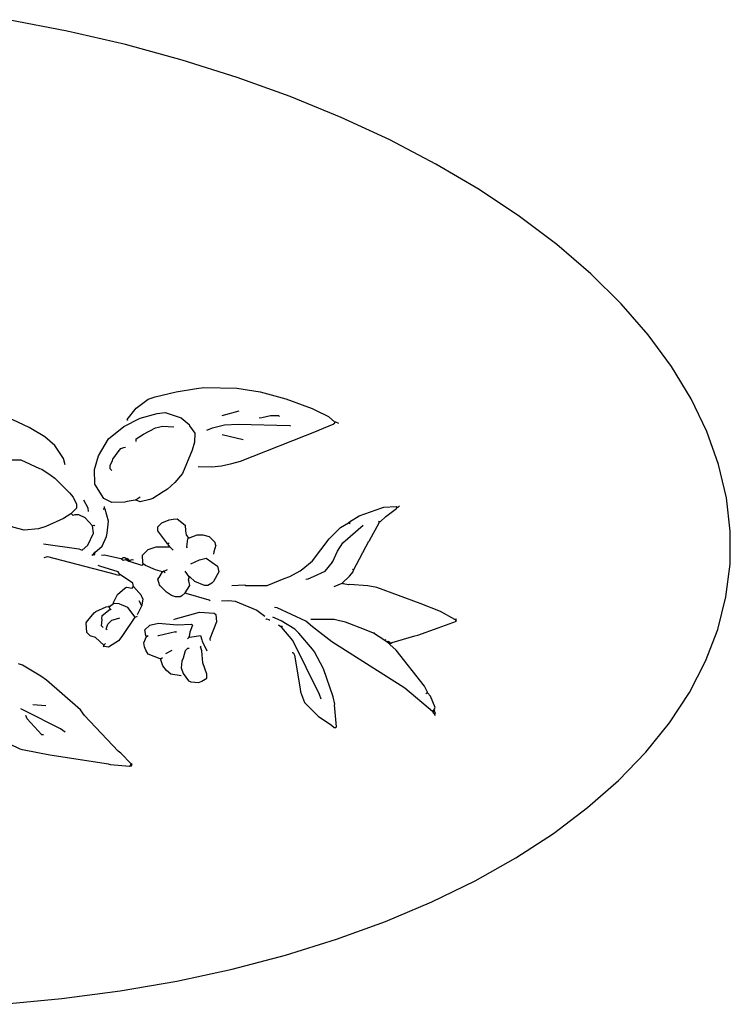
# Model space of a CAD drawing. Extents: x 1.33 to 6.92, y 0.84 to 3.86.
# Tile 2 of 2: x 4.8 to 6.92, y 0.85 to 3.78. Entities that reach past the tile are written whole.
import ezdxf

# ---------------------------------------------------------------- set-up
doc = ezdxf.new("R2010")
doc.units = 0
doc.linetypes.add('LINETYPE_1', pattern=[0])

msp = doc.modelspace()

# ---------------------------------------------------------------- linework, layer by layer
at = {"linetype": 'LINETYPE_1'}
for points in [[(4.752, 0.8529), (4.9289, 0.8697), (5.1024, 0.8929), (5.2718, 0.9223), (5.4362, 0.9578), (5.595, 0.9993), (5.7475, 1.0465), (5.8931, 1.0994), (6.0311, 1.1576), (6.1609, 1.2209), (6.282, 1.289), (6.3939, 1.3617), (6.496, 1.4386), (6.5881, 1.5194), (6.6695, 1.6038), (6.7401, 1.6914), (6.7994, 1.7818), (6.8474, 1.8746), (6.8836, 1.9694), (6.9081, 2.0659), (6.9206, 2.1636), (6.9212, 2.2621), (6.9097, 2.361), (6.8864, 2.4598), (6.8512, 2.5582), (6.8044, 2.6557), (6.7461, 2.7518), (6.6765, 2.8463), (6.596, 2.9386), (6.505, 3.0284), (6.4038, 3.1153), (6.2928, 3.1989), (6.1725, 3.2789), (6.0434, 3.3549), (5.9062, 3.4266), (5.7613, 3.4936), (5.6094, 3.5558), (5.4512, 3.6129), (5.2872, 3.6645), (5.1183, 3.7105), (4.9452, 3.7506), (4.7685, 3.7848)], [(5.126, 2.5916), (5.1236, 2.594), (5.15, 2.6276), (5.1858, 2.6545), (5.2074, 2.6619), (5.2701, 2.677), (5.3301, 2.6866), (5.3516, 2.69), (5.45, 2.6876), (5.5198, 2.6763), (5.5962, 2.6557), (5.6751, 2.6266), (5.6847, 2.6218), (5.7232, 2.603), (5.7428, 2.5868)], [(4.9388, 2.4596), (4.9335, 2.4786), (4.9076, 2.5172), (4.8783, 2.543), (4.831, 2.5705), (4.7826, 2.5933), (4.6966, 2.614), (4.682, 2.618), (4.4372, 2.618), (4.3388, 2.6228)], [(5.1476, 2.354), (5.1234, 2.35), (5.1166, 2.3484), (5.078, 2.3468), (5.054, 2.3588), (5.0276, 2.402), (5.0264, 2.4452), (5.0377, 2.4858), (5.0684, 2.5364), (5.1136, 2.573), (5.1622, 2.5981), (5.2125, 2.6121), (5.2364, 2.6156), (5.2818, 2.6007), (5.2846, 2.5993), (5.3084, 2.5796), (5.3094, 2.5753), (5.3252, 2.5532), (5.324, 2.5268), (5.317, 2.5033), (5.2886, 2.4337), (5.2658, 2.4064), (5.244, 2.387), (5.2312, 2.3786), (5.2002, 2.3595), (5.191, 2.3559), (5.162, 2.3492), (5.15, 2.354)], [(5.4068, 2.606), (5.4572, 2.6204)], [(5.3348, 2.4548), (5.3757, 2.4537), (5.4043, 2.4559), (5.4358, 2.4637), (5.4618, 2.4701), (5.6929, 2.5618), (5.697, 2.5635), (5.7376, 2.5802), (5.7428, 2.5844)], [(5.3612, 2.5628), (5.3782, 2.5693), (5.4141, 2.5785), (5.4547, 2.5807), (5.6082, 2.5765), (5.6108, 2.5748)], [(5.5172, 2.5988), (5.5246, 2.6005), (5.5508, 2.606), (5.5748, 2.606), (5.5772, 2.6036)], [(5.7452, 2.5868), (5.7428, 2.5868)], [(5.7428, 2.5844), (5.7428, 2.5868)], [(5.7548, 2.582), (5.7452, 2.5868)], [(5.15, 2.5292), (5.15, 2.5364), (5.1718, 2.5503), (5.2078, 2.5692), (5.2174, 2.5715), (5.2292, 2.5748), (5.2628, 2.5724)], [(5.4692, 2.534), (5.4068, 2.5484)], [(5.078, 2.4428), (5.0732, 2.4476), (5.0732, 2.4572), (5.0797, 2.4718), (5.0811, 2.4762), (5.0966, 2.4985), (5.1044, 2.5076), (5.1138, 2.5107), (5.1188, 2.5124)], [(4.9556, 2.3132), (4.9335, 2.2998), (4.881, 2.2755), (4.8594, 2.2686), (4.8164, 2.2652), (4.783, 2.2732), (4.7298, 2.2983), (4.6916, 2.3348), (4.6788, 2.3682), (4.6764, 2.385), (4.6748, 2.4068), (4.6844, 2.4332), (4.7036, 2.4524), (4.7468, 2.474), (4.8068, 2.474), (4.8622, 2.4483), (4.8694, 2.4459), (4.8975, 2.4278), (4.9081, 2.4194), (4.9514, 2.3761), (4.9622, 2.3631), (4.9724, 2.342), (4.9724, 2.33), (4.958, 2.3156)], [(5.0084, 2.3204), (5.0075, 2.3298), (4.994, 2.354)], [(5.15, 2.354), (5.1476, 2.354)], [(5.15, 2.3564), (5.162, 2.3636)], [(5.15, 2.354), (5.15, 2.3564)], [(5.0276, 2.198), (5.0492, 2.2172), (5.0619, 2.2458), (5.0644, 2.2554), (5.0684, 2.2916), (5.0583, 2.3274), (5.0564, 2.33)], [(5.0516, 2.3276), (5.0564, 2.33)], [(5.0564, 2.33), (5.0564, 2.3348)], [(5.786, 2.2892), (5.8155, 2.307), (5.8822, 2.3316), (5.889, 2.3332), (5.9252, 2.3348), (5.9276, 2.3324)], [(5.8772, 2.2892), (5.8945, 2.3054), (5.9224, 2.3258), (5.9276, 2.33)], [(5.93, 2.3324), (5.9276, 2.3324)], [(5.9276, 2.33), (5.9276, 2.3324)], [(5.93, 2.3324), (5.9348, 2.3372)], [(4.958, 2.3132), (4.9556, 2.3132)], [(4.958, 2.3132), (4.958, 2.3156)], [(5.0204, 2.2772), (4.9988, 2.3012), (4.9796, 2.3108), (4.9676, 2.3108), (4.9628, 2.3084), (4.958, 2.3132)], [(5.2436, 2.2244), (5.2419, 2.227), (5.2148, 2.2628), (5.2148, 2.2748), (5.2268, 2.2868), (5.2486, 2.2954), (5.2602, 2.2974), (5.2724, 2.2988), (5.2964, 2.2796), (5.2978, 2.2626), (5.2998, 2.251), (5.306, 2.2412)], [(5.7836, 2.2868), (5.786, 2.2844), (5.7884, 2.2868), (5.786, 2.2892)], [(5.7836, 2.2868), (5.786, 2.2892)], [(5.8748, 2.2892), (5.8724, 2.2916)], [(5.8772, 2.2892), (5.8748, 2.2892)], [(5.8748, 2.2868), (5.8748, 2.2892)], [(4.874, 2.2244), (4.9795, 2.209), (4.9892, 2.2052), (5.006, 2.2196), (5.0228, 2.2556), (5.0204, 2.2772)], [(5.0204, 2.2772), (5.0252, 2.2796), (5.0276, 2.2772)], [(5.4356, 2.0996), (5.4547, 2.1006), (5.474, 2.102), (5.4764, 2.0996), (5.5412, 2.0996), (5.5918, 2.1205), (5.6082, 2.1267), (5.6392, 2.1434), (5.6472, 2.1494), (5.6762, 2.1735), (5.726, 2.2388), (5.7596, 2.2724), (5.7836, 2.2868)], [(5.7356, 2.1692), (5.7506, 2.2024), (5.7668, 2.2268), (5.8268, 2.2796)], [(5.846, 2.234), (5.8748, 2.2868)], [(5.3036, 2.2124), (5.3012, 2.2148), (5.3045, 2.2386), (5.306, 2.2412)], [(5.306, 2.2412), (5.3324, 2.2508), (5.3492, 2.2508), (5.3684, 2.246), (5.3852, 2.2292), (5.386, 2.2222), (5.3876, 2.2196), (5.3821, 2.2006), (5.3804, 2.1932)], [(5.798, 2.1452), (5.8436, 2.2316)], [(5.846, 2.2316), (5.8436, 2.2316)], [(5.846, 2.2316), (5.846, 2.234)], [(5.1716, 2.1644), (5.1701, 2.167), (5.1692, 2.1908), (5.186, 2.2076), (5.2098, 2.2156), (5.2508, 2.2148)], [(5.246, 2.2244), (5.2436, 2.2244)], [(5.246, 2.2244), (5.2484, 2.2268)], [(5.246, 2.222), (5.246, 2.2244)], [(5.2508, 2.2148), (5.246, 2.222)], [(5.2604, 2.2052), (5.2508, 2.2148)], [(4.8764, 2.1836), (4.886, 2.186), (5.0878, 2.1337), (5.0898, 2.1327), (5.0996, 2.1308), (5.102, 2.1332)], [(5.018, 2.1908), (5.0228, 2.1932)], [(5.0228, 2.1932), (5.0252, 2.198)], [(5.0228, 2.1932), (5.0252, 2.1908), (5.0276, 2.1932), (5.0276, 2.1956)], [(5.0276, 2.198), (5.0252, 2.198)], [(5.0276, 2.1956), (5.0276, 2.198)], [(5.0468, 2.1908), (5.0562, 2.1917), (5.1042, 2.1803), (5.1068, 2.1788)], [(5.1068, 2.1788), (5.1116, 2.1836), (5.1164, 2.1836), (5.1212, 2.1788)], [(5.1188, 2.1764), (5.1116, 2.174), (5.1068, 2.1788)], [(5.1188, 2.1764), (5.1212, 2.1788)], [(5.1236, 2.174), (5.1188, 2.1764)], [(5.1212, 2.1788), (5.1236, 2.1812), (5.126, 2.1788)], [(5.1236, 2.174), (5.126, 2.1764)], [(5.1284, 2.1716), (5.1236, 2.174)], [(5.126, 2.1764), (5.126, 2.1788)], [(5.1284, 2.1764), (5.126, 2.1764)], [(5.1308, 2.174), (5.1284, 2.1764)], [(5.1308, 2.1716), (5.1284, 2.1716)], [(5.1308, 2.174), (5.1382, 2.1771), (5.1428, 2.1764)], [(5.1308, 2.1716), (5.1308, 2.174)], [(5.1716, 2.1644), (5.1668, 2.1596), (5.1334, 2.17), (5.1308, 2.1716)], [(5.3132, 2.1644), (5.3394, 2.1769), (5.3588, 2.1812), (5.3924, 2.1572), (5.3972, 2.1404), (5.3804, 2.1116), (5.3756, 2.1068), (5.3636, 2.0996), (5.354, 2.0996), (5.3257, 2.1122), (5.3108, 2.126)], [(5.7356, 2.1692), (5.7332, 2.1716)], [(5.102, 2.1332), (5.0972, 2.1404), (5.0422, 2.158), (5.0372, 2.1596)], [(5.2292, 2.1404), (5.2077, 2.1462), (5.1786, 2.1591), (5.1716, 2.1644)], [(5.2964, 2.078), (5.2863, 2.069), (5.282, 2.066), (5.2676, 2.066), (5.2554, 2.0703), (5.2408, 2.0798), (5.2215, 2.0994), (5.2201, 2.1022), (5.2148, 2.1188), (5.219, 2.124), (5.2292, 2.1404)], [(5.2292, 2.1404), (5.2316, 2.1428)], [(5.234, 2.1428), (5.2316, 2.1428)], [(5.234, 2.1428), (5.2436, 2.1476)], [(5.234, 2.1404), (5.234, 2.1428)], [(5.2364, 2.138), (5.234, 2.1404)], [(5.3084, 2.126), (5.2964, 2.1428)], [(5.6564, 2.1188), (5.6634, 2.1196), (5.6785, 2.1272), (5.714, 2.1428), (5.7356, 2.1692)], [(5.7644, 2.1068), (5.7865, 2.1278), (5.797, 2.141), (5.798, 2.1452)], [(5.798, 2.1452), (5.7956, 2.1476)], [(5.1428, 2.0972), (5.1404, 2.1068), (5.1064, 2.1302), (5.102, 2.1332)], [(5.2964, 2.078), (5.3108, 2.0996), (5.3077, 2.1138), (5.306, 2.1164), (5.3084, 2.1236)], [(5.3108, 2.126), (5.3084, 2.126)], [(5.3084, 2.1236), (5.3084, 2.126)], [(5.0828, 2.0492), (5.0948, 2.0732), (5.1166, 2.0919), (5.1212, 2.0948), (5.138, 2.0924), (5.1428, 2.0972)], [(5.1668, 2.0396), (5.1687, 2.0422), (5.1716, 2.0588), (5.1675, 2.0662), (5.1661, 2.0706), (5.1428, 2.0972)], [(5.7404, 2.0972), (5.7644, 2.1068)], [(6.0572, 2.0228), (5.997, 2.046), (5.8674, 2.0938), (5.8411, 2.0986), (5.786, 2.1032), (5.7836, 2.102), (5.767, 2.1051), (5.7644, 2.1068)], [(5.1668, 2.0396), (5.1596, 2.054)], [(5.3708, 2.054), (5.3682, 2.0559), (5.299, 2.0761), (5.2964, 2.078)], [(5.4044, 2.054), (5.4259, 2.0551), (5.445, 2.053), (5.5096, 2.027), (5.534, 2.0084)], [(5.054, 1.922), (5.0294, 1.9454), (5.0158, 1.9493), (5.013, 1.9503), (5.0031, 1.9602), (5.0012, 1.9892), (5.0054, 1.9944), (5.0066, 1.9959), (5.0248, 2.0186), (5.0304, 2.0222), (5.0614, 2.0364), (5.0684, 2.0372)], [(5.0516, 1.9748), (5.0468, 1.9796), (5.0492, 1.9988), (5.048, 2.0012), (5.0492, 2.0108), (5.0732, 2.03)], [(5.0708, 2.0372), (5.0684, 2.0372)], [(5.0708, 2.0372), (5.0828, 2.0468)], [(5.0708, 2.0348), (5.0708, 2.0372)], [(5.0732, 2.03), (5.0708, 2.0348)], [(5.0756, 2.0276), (5.0732, 2.03)], [(5.0828, 2.0468), (5.0828, 2.0492)], [(5.0852, 2.0468), (5.0828, 2.0468)], [(5.1476, 2.006), (5.126, 2.0348), (5.1118, 2.0403), (5.109, 2.0415), (5.0994, 2.0458), (5.0852, 2.0468)], [(5.1548, 2.0132), (5.1668, 2.0396)], [(5.6756, 1.9772), (5.656, 1.9934), (5.5702, 2.0331), (5.5628, 2.0348)], [(5.0564, 1.9196), (5.0684, 1.9172), (5.0974, 1.9359), (5.0996, 1.9364), (5.1111, 1.951), (5.1476, 2.006)], [(5.0636, 1.9676), (5.0612, 1.97), (5.066, 1.9844), (5.078, 1.9964), (5.0823, 1.9974), (5.102, 2.0036)], [(5.1476, 2.006), (5.1548, 2.0084)], [(5.2628, 1.9988), (5.2678, 2.0005), (5.3396, 2.0204), (5.3828, 2.018), (5.3876, 2.0132), (5.39, 1.9916), (5.3696, 1.9412), (5.3708, 1.9364)], [(5.5364, 1.9988), (5.5388, 2.0012), (5.5458, 1.9983), (5.5484, 1.9964)], [(5.6156, 1.9004), (5.618, 1.9004), (5.6223, 1.893), (5.6396, 1.7924), (5.6403, 1.783), (5.6516, 1.7516), (5.6924, 1.7108), (5.7328, 1.6838), (5.7404, 1.6772), (5.7452, 1.6772), (5.7476, 1.6796), (5.7416, 1.7444), (5.7428, 1.7468), (5.7375, 1.7682), (5.7085, 1.8522), (5.6818, 1.9022), (5.6762, 1.9104), (5.6348, 1.958), (5.6228, 1.97), (5.5822, 1.9947), (5.558, 2.006)], [(5.858, 1.958), (5.8314, 1.9693), (5.7738, 1.9906), (5.7522, 1.9955), (5.7404, 1.9988), (5.6708, 1.9988)], [(5.9084, 1.9268), (5.9137, 1.9306), (5.9806, 1.9499), (5.9898, 1.9517), (6.0502, 1.9743), (6.1052, 1.994)], [(6.1004, 1.9988), (6.0572, 2.0228)], [(6.1028, 1.9988), (6.1004, 1.9988)], [(6.1028, 1.9988), (6.1052, 2.0012)], [(6.1028, 1.9964), (6.1028, 1.9988)], [(6.1052, 1.994), (6.1028, 1.9964)], [(5.1812, 1.9484), (5.1793, 1.951), (5.1764, 1.9676), (5.1908, 1.982), (5.1954, 1.9827), (5.217, 1.9878), (5.2724, 1.9832), (5.3156, 1.9844), (5.318, 1.982), (5.31, 1.9606), (5.3084, 1.9484)], [(5.582, 1.9772), (5.5748, 1.982)], [(5.5844, 1.9772), (5.582, 1.9772)], [(5.5844, 1.9772), (5.5868, 1.9796)], [(5.5844, 1.9748), (5.5844, 1.9772)], [(5.702, 1.7612), (5.6967, 1.7754), (5.6174, 1.936), (5.5844, 1.9748)], [(6.0332, 1.7252), (5.9511, 1.7942), (5.7334, 1.9321), (5.6756, 1.9772)], [(5.222, 1.8812), (5.186, 1.8956), (5.1793, 1.9078), (5.1757, 1.917), (5.1733, 1.9294), (5.1812, 1.9484)], [(5.1812, 1.9484), (5.186, 1.9508)], [(5.2148, 1.9508), (5.217, 1.9513), (5.2676, 1.9628), (5.27, 1.9604)], [(5.3036, 1.9412), (5.3084, 1.946)], [(5.3084, 1.946), (5.3084, 1.9484)], [(5.3108, 1.946), (5.3084, 1.946)], [(5.3108, 1.946), (5.342, 1.9508), (5.3461, 1.9386), (5.3475, 1.9342), (5.3612, 1.9052)], [(5.858, 1.958), (5.8604, 1.9604)], [(5.8916, 1.9364), (5.858, 1.958)], [(5.8916, 1.9364), (5.894, 1.9388)], [(5.8988, 1.9316), (5.8916, 1.9364)], [(5.0516, 1.9172), (5.054, 1.9196)], [(5.054, 1.922), (5.0588, 1.9268)], [(5.054, 1.9196), (5.054, 1.922)], [(5.0564, 1.9196), (5.054, 1.9196)], [(5.2388, 1.898), (5.258, 1.9076)], [(5.3084, 1.9124), (5.3036, 1.9124), (5.2964, 1.9052), (5.2906, 1.8841), (5.2861, 1.8742), (5.2844, 1.8548), (5.2906, 1.8375), (5.306, 1.8164), (5.313, 1.8135), (5.3372, 1.8116), (5.3463, 1.8152), (5.3612, 1.8236), (5.3612, 1.8356), (5.3489, 1.8694), (5.3457, 1.9051), (5.342, 1.9172), (5.3444, 1.9196)], [(5.8988, 1.9316), (5.9012, 1.934), (5.906, 1.9316), (5.906, 1.9292)], [(5.9036, 1.9268), (5.8988, 1.9316)], [(5.906, 1.9268), (5.9036, 1.9268)], [(5.906, 1.9268), (5.906, 1.9292)], [(5.9084, 1.9268), (5.906, 1.9268)], [(5.906, 1.9244), (5.906, 1.9268)], [(6.0188, 1.7828), (6.0097, 1.7998), (5.9252, 1.9076), (5.906, 1.9244)], [(5.2244, 1.8812), (5.222, 1.8812)], [(5.2244, 1.8812), (5.2292, 1.886)], [(5.2244, 1.8788), (5.2244, 1.8812)], [(5.2844, 1.8308), (5.2534, 1.8361), (5.2406, 1.8471), (5.2303, 1.8604), (5.2244, 1.8788)], [(5.1356, 1.5692), (5.1048, 1.601), (5.0968, 1.607), (4.9964, 1.7132), (4.9844, 1.73), (4.883, 1.8182), (4.8663, 1.8302), (4.8118, 1.8625), (4.7996, 1.8668)], [(6.014, 1.778), (6.0164, 1.7804)], [(6.0188, 1.7804), (6.0188, 1.7828)], [(6.038, 1.73), (6.0411, 1.737), (6.0278, 1.7703), (6.0188, 1.7804)], [(4.9388, 1.6628), (4.9248, 1.673), (4.8186, 1.7271), (4.8068, 1.7324)], [(4.8812, 1.742), (4.8428, 1.7444)], [(6.0356, 1.7276), (6.038, 1.73)], [(6.038, 1.7252), (6.0404, 1.7276), (6.038, 1.73)], [(4.874, 1.6556), (4.8692, 1.6556), (4.8254, 1.7032), (4.8212, 1.7132)], [(6.0356, 1.7252), (6.0332, 1.7252)], [(6.0356, 1.7252), (6.0356, 1.7276)], [(6.038, 1.7252), (6.0356, 1.7252)], [(6.0356, 1.7228), (6.0356, 1.7252)], [(6.038, 1.718), (6.0356, 1.7228)], [(6.0404, 1.718), (6.0428, 1.7204), (6.038, 1.7252)], [(6.0404, 1.718), (6.038, 1.718)], [(6.0404, 1.7156), (6.0404, 1.718)], [(6.0428, 1.7132), (6.0404, 1.7156)], [(5.1332, 1.562), (5.1308, 1.5608), (5.0737, 1.5658), (5.0679, 1.5678), (4.893, 1.5946), (4.8574, 1.6014), (4.8118, 1.6107), (4.8046, 1.6131), (4.7137, 1.6562), (4.6988, 1.6676)], [(5.1332, 1.5644), (5.1356, 1.5692)], [(5.1332, 1.562), (5.1332, 1.5644)], [(5.1356, 1.562), (5.1332, 1.562)], [(5.1356, 1.562), (5.138, 1.5668), (5.1356, 1.5692)]]:
    msp.add_lwpolyline(points, dxfattribs=at)

doc.saveas('drawing.dxf')
